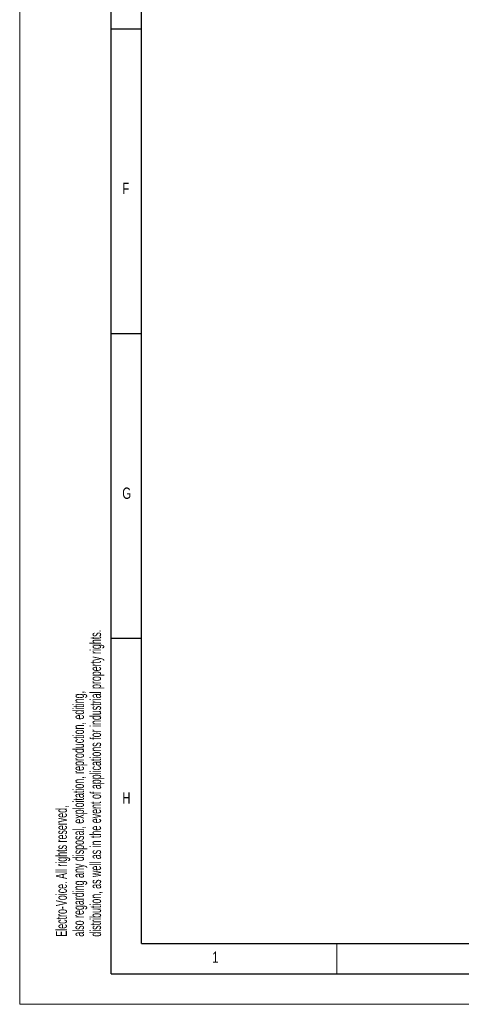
# Model space of a CAD drawing. Header units: millimetres. Extents: x 0 to 594, y 0 to 420.
# Tile 1 of 40: x 0 to 72, y 0 to 162. Entities that reach past the tile are written whole.
import ezdxf

# ---------------------------------------------------------------- set-up
doc = ezdxf.new("R2010")
doc.units = ezdxf.units.MM
doc.layers.add('FORMAT', color=7, linetype='Continuous')
doc.styles.add('SLDTEXTSTYLE0', font='TXT', dxfattribs={"width": 0.75})
doc.styles.add('SLDTEXTSTYLE1', font='TXT', dxfattribs={"width": 0.605})

msp = doc.modelspace()

# ---------------------------------------------------------------- linework, layer by layer
at = {"color": 7, "linetype": 'Continuous', "lineweight": 18}
for p, q in [((0, 0), (0, 420)), ((52, 10), (52, 5)), ((0, 0), (594, 0))]:
    msp.add_line(p, q, dxfattribs=at)
at = {"layer": 'FORMAT'}
for p, q in [((15, 5), (15, 415)), ((20, 10), (20, 410)), ((20, 160), (15, 160)), ((20, 110), (15, 110)), ((20, 60), (15, 60)), ((20, 10), (584, 10)), ((15, 5), (589, 5))]:
    msp.add_line(p, q, dxfattribs=at)

# ---------------------------------------------------------------- texts
at = {"color": 7, "linetype": 'Continuous', "lineweight": 0, "char_height": 1.8, "attachment_point": 1, "rotation": 90, "style": 'SLDTEXTSTYLE1'}
for s, insert in [('distribution, as well as in the event of applications for industrial property rights.', (11.542, 11.093)), ('also regarding any disposal, exploitation, reproduction, editing,', (8.742, 11.093)), ('Electro-Voice. All rights reserved,', (5.942, 11.093))]:
    msp.add_mtext(s, dxfattribs=dict(at, insert=insert))
at = {"layer": 'FORMAT', "char_height": 1.852, "attachment_point": 1, "style": 'SLDTEXTSTYLE0'}
for s, insert in [('F', (16.822, 134.783)), ('G', (16.822, 84.783)), ('H', (16.822, 34.783)), ('1', (31.587, 8.668))]:
    msp.add_mtext(s, dxfattribs=dict(at, insert=insert))

doc.saveas('drawing.dxf')
